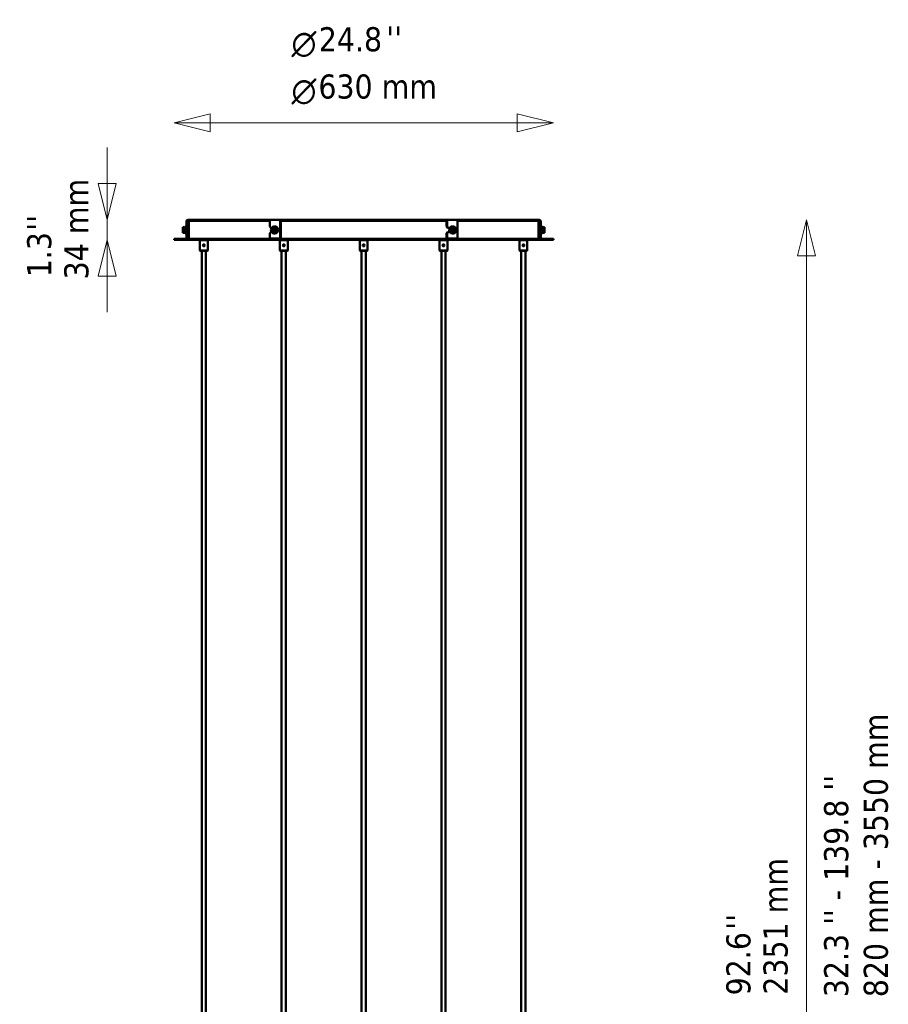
# Model space of a CAD drawing. Header units: millimetres. Extents: x 722 to 3895, y 162 to 5782.
# Tile 6 of 6: x 2453 to 3895, y 4147 to 5782. Entities that reach past the tile are written whole.
import ezdxf

# ---------------------------------------------------------------- set-up
doc = ezdxf.new("R2010")
doc.units = ezdxf.units.MM
doc.header["$LTSCALE"] = 20
for name, color, linetype, lineweight in [('Symbol (ISO)', 7, 'Continuous', 50), ('Widoczne (ISO)', 7, 'Continuous', 50), ('Wymiar (ISO)', 7, 'Continuous', 18)]:
    doc.layers.add(name, color=color, linetype=linetype, lineweight=lineweight)
doc.styles.add('Styl tekstu30', font='AIGDT___.TTF')
doc.styles.add('Tekst notatki (ISO)', font='tahoma.ttf')

msp = doc.modelspace()

# ---------------------------------------------------------------- linework, layer by layer
at = {"layer": 'Widoczne (ISO)'}
for p, q in [((2729.8, 5447), (2729.8, 5421)), ((2731.8, 5447), (2731.8, 5421)), ((2732.8, 5450), (2733.3, 5450)), ((2733.3, 5448), (2732.8, 5448)), ((2734.3, 5450), (2733.3, 5450)), ((2733.3, 5448), (2733.7, 5448)), ((2733.6, 5448), (2733.6, 5437.5)), ((2733.6, 5448), (2733.6, 5437.5)), ((2733.7, 5448), (2733.7, 5418)), ((2733.7, 5448), (2868.4, 5448)), ((2734.3, 5450), (2869.7, 5450)), ((2868.3, 5438.5), (2868.3, 5447)), ((2869.8, 5450), (2869.7, 5450)), ((2869.8, 5450), (2887.1, 5450)), ((2885.6, 5447), (2885.6, 5421)), ((2886.6, 5447), (2886.6, 5421)), ((2887.1, 5450), (2887.3, 5450)), ((2887.3, 5448), (2887.1, 5448)), ((2888.7, 5450), (2887.3, 5450)), ((2887.3, 5448), (2887.7, 5448)), ((2887.7, 5448), (3160.5, 5448)), ((2888.7, 5450), (3159.5, 5450)), ((3160.8, 5450), (3159.5, 5450)), ((3160.5, 5448), (3160.8, 5448)), ((3160.8, 5450), (3161, 5450)), ((3161, 5448), (3160.8, 5448)), ((3161, 5450), (3178.4, 5450)), ((3161.5, 5447), (3161.5, 5438.5)), ((3162.5, 5438.5), (3162.5, 5447)), ((3178.5, 5450), (3178.4, 5450)), ((3178.5, 5450), (3313.9, 5450)), ((3179.8, 5448), (3314.4, 5448)), ((3179.9, 5447), (3179.9, 5421)), ((3314.9, 5450), (3313.9, 5450)), ((3314.4, 5448), (3314.9, 5448)), ((3314.5, 5448), (3314.5, 5418)), ((3314.6, 5448), (3314.6, 5439.1)), ((3314.6, 5448), (3314.6, 5439.1)), ((3314.9, 5450), (3315.3, 5450)), ((3315.3, 5448), (3314.9, 5448)), ((3316.3, 5447), (3316.3, 5438.5)), ((3318.3, 5438.5), (3318.3, 5447)), ((2723.9, 5437.5), (2723.9, 5428.5)), ((2725.9, 5437.9), (2725.9, 5438)), ((2727.8, 5439), (2727.8, 5427)), ((2727.8, 5439), (2729.4, 5439)), ((2729.4, 5427), (2729.4, 5439)), ((2729.8, 5436), (2729.4, 5436)), ((2729.8, 5430), (2729.4, 5430)), ((2733.6, 5436), (2731.8, 5436)), ((2733.6, 5430), (2731.8, 5430)), ((2733.6, 5437.5), (2733.6, 5437.5)), ((2733.6, 5437.5), (2733.6, 5437.5)), ((2870, 5436.5), (2868.3, 5438.5)), ((2870, 5436.5), (2871.4, 5436.5)), ((2873.3, 5428.5), (2873.3, 5437.5)), ((2874.3, 5428.1), (2874.3, 5437.9)), ((2874.7, 5437.5), (2874.7, 5428.5)), ((2876.7, 5439), (2875.9, 5439)), ((3161.5, 5438.5), (3163.3, 5436.5)), ((3162.5, 5438.5), (3161.5, 5438.5)), ((3164.3, 5436.5), (3162.5, 5438.5)), ((3163.3, 5436.5), (3164.3, 5436.5)), ((3164.3, 5436.5), (3167.2, 5436.5)), ((3171.4, 5439), (3172.2, 5439)), ((3173.5, 5428.5), (3173.5, 5437.5)), ((3173.8, 5437.9), (3173.8, 5428.1)), ((3174.8, 5437.5), (3174.8, 5428.5)), ((3315.3, 5438.5), (3315.3, 5427.5)), ((3315.3, 5436), (3318.7, 5436)), ((3315.3, 5430), (3318.7, 5430)), ((3316.3, 5438.5), (3316.3, 5436.5)), ((3318.3, 5438.5), (3316.3, 5438.5)), ((3316.3, 5436), (3316.3, 5436.5)), ((3316.3, 5436.5), (3318.3, 5436.5)), ((3316.3, 5429.5), (3316.3, 5430)), ((3318.3, 5436.5), (3318.3, 5438.5)), ((3318.3, 5436.5), (3318.3, 5436)), ((3318.3, 5430), (3318.3, 5429.5)), ((3318.7, 5439), (3318.7, 5427)), ((3318.7, 5439), (3320.3, 5439)), ((3320.3, 5427), (3320.3, 5439)), ((3322.2, 5438), (3322.2, 5437.9)), ((3324.2, 5428.5), (3324.2, 5437.5)), ((3339.1, 5418), (2709.1, 5418)), ((2709.1, 5416.5), (2709.1, 5418)), ((2709.1, 5416.5), (3339.1, 5416.5)), ((2725.9, 5428), (2725.9, 5428.1)), ((2727.8, 5427), (2729.4, 5427)), ((2729.8, 5419), (2729.8, 5421)), ((2729.8, 5419), (2731.8, 5419)), ((2731.8, 5421), (2731.8, 5419)), ((2733.6, 5428.5), (2733.6, 5428.5)), ((2733.6, 5428.5), (2733.6, 5418)), ((2733.6, 5428.5), (2733.6, 5428.5)), ((2733.6, 5428.5), (2733.6, 5418)), ((2752.7, 5416.5), (2752.2, 5416)), ((2765.2, 5416), (2752.2, 5416)), ((2752.2, 5399), (2752.2, 5416)), ((2764.7, 5416.5), (2765.2, 5416)), ((2765.2, 5399), (2765.2, 5416)), ((2868.3, 5427.5), (2870, 5429.5)), ((2868.3, 5421), (2868.3, 5427.5)), ((2871.4, 5429.5), (2870, 5429.5)), ((2883.9, 5419), (2870, 5419)), ((2876.7, 5427), (2875.9, 5427)), ((2883.9, 5419), (2884.9, 5419)), ((2885.4, 5416.5), (2884.9, 5416)), ((2897.9, 5416), (2884.9, 5416)), ((2884.9, 5399), (2884.9, 5416)), ((2897.4, 5416.5), (2897.9, 5416)), ((2897.9, 5399), (2897.9, 5416)), ((3018.1, 5416.5), (3017.6, 5416)), ((3030.6, 5416), (3017.6, 5416)), ((3017.6, 5399), (3017.6, 5416)), ((3030.1, 5416.5), (3030.6, 5416)), ((3030.6, 5399), (3030.6, 5416)), ((3150.7, 5416.5), (3150.2, 5416)), ((3163.2, 5416), (3150.2, 5416)), ((3150.2, 5399), (3150.2, 5416)), ((3163.3, 5429.5), (3161.5, 5427.5)), ((3161.5, 5427.5), (3162.5, 5427.5)), ((3161.5, 5427.5), (3161.5, 5421)), ((3162.5, 5427.5), (3164.3, 5429.5)), ((3162.5, 5421), (3162.5, 5427.5)), ((3162.7, 5416.5), (3163.2, 5416)), ((3163.2, 5399), (3163.2, 5416)), ((3164.3, 5429.5), (3163.3, 5429.5)), ((3163.3, 5419), (3164.3, 5419)), ((3167.2, 5429.5), (3164.3, 5429.5)), ((3178.1, 5419), (3164.3, 5419)), ((3171.4, 5427), (3172.2, 5427)), ((3283.4, 5416.5), (3282.9, 5416)), ((3295.9, 5416), (3282.9, 5416)), ((3282.9, 5399), (3282.9, 5416)), ((3295.4, 5416.5), (3295.9, 5416)), ((3295.9, 5399), (3295.9, 5416)), ((3314.6, 5426.9), (3314.6, 5418)), ((3314.6, 5426.9), (3314.6, 5418)), ((3316.3, 5429.5), (3316.3, 5427.5)), ((3318.3, 5429.5), (3316.3, 5429.5)), ((3316.3, 5427.5), (3318.3, 5427.5)), ((3316.3, 5427.5), (3316.3, 5421)), ((3316.3, 5419), (3316.3, 5421)), ((3316.3, 5419), (3318.3, 5419)), ((3318.3, 5427.5), (3318.3, 5429.5)), ((3318.3, 5421), (3318.3, 5427.5)), ((3318.3, 5421), (3318.3, 5419)), ((3318.7, 5427), (3320.3, 5427)), ((3322.2, 5428.1), (3322.2, 5428)), ((3339.1, 5416.5), (3339.1, 5418)), ((2752.2, 5399), (2765.2, 5399)), ((2752.7, 5398.5), (2752.2, 5399)), ((2764.7, 5398.5), (2752.7, 5398.5)), ((2755.2, 3866.5), (2755.2, 5398.5)), ((2757.9, 5407.5), (2758.3, 5408.2)), ((2758.3, 5406.7), (2757.9, 5407.5)), ((2758.3, 5408.2), (2759.2, 5408.2)), ((2759.2, 5406.7), (2758.3, 5406.7)), ((2759.2, 5408.2), (2759.6, 5407.5)), ((2759.6, 5407.5), (2759.2, 5406.7)), ((2762.2, 3866.5), (2762.2, 5398.5)), ((2764.7, 5398.5), (2765.2, 5399)), ((2884.9, 5399), (2897.9, 5399)), ((2885.4, 5398.5), (2884.9, 5399)), ((2897.4, 5398.5), (2885.4, 5398.5)), ((2887.9, 3786.5), (2887.9, 5398.5)), ((2890.5, 5407.5), (2891, 5408.2)), ((2891, 5406.7), (2890.5, 5407.5)), ((2891, 5408.2), (2891.8, 5408.2)), ((2891.8, 5406.7), (2891, 5406.7)), ((2891.8, 5408.2), (2892.3, 5407.5)), ((2892.3, 5407.5), (2891.8, 5406.7)), ((2894.9, 3786.5), (2894.9, 5398.5)), ((2897.4, 5398.5), (2897.9, 5399)), ((3017.6, 5399), (3030.6, 5399)), ((3018.1, 5398.5), (3017.6, 5399)), ((3030.1, 5398.5), (3018.1, 5398.5)), ((3020.6, 3486.5), (3020.6, 5398.5)), ((3023.2, 5407.5), (3023.6, 5408.2)), ((3023.6, 5406.7), (3023.2, 5407.5)), ((3023.6, 5408.2), (3024.5, 5408.2)), ((3024.5, 5406.7), (3023.6, 5406.7)), ((3024.5, 5408.2), (3024.9, 5407.5)), ((3024.9, 5407.5), (3024.5, 5406.7)), ((3027.6, 3486.5), (3027.6, 5398.5)), ((3030.1, 5398.5), (3030.6, 5399)), ((3150.2, 5399), (3163.2, 5399)), ((3150.7, 5398.5), (3150.2, 5399)), ((3162.7, 5398.5), (3150.7, 5398.5)), ((3153.2, 3866.5), (3153.2, 5398.5)), ((3155.9, 5407.5), (3156.3, 5408.2)), ((3156.3, 5406.7), (3155.9, 5407.5)), ((3156.3, 5408.2), (3157.2, 5408.2)), ((3157.2, 5406.7), (3156.3, 5406.7)), ((3157.2, 5408.2), (3157.6, 5407.5)), ((3157.6, 5407.5), (3157.2, 5406.7)), ((3160.2, 3866.5), (3160.2, 5398.5)), ((3162.7, 5398.5), (3163.2, 5399)), ((3282.9, 5399), (3295.9, 5399)), ((3283.4, 5398.5), (3282.9, 5399)), ((3295.4, 5398.5), (3283.4, 5398.5)), ((3285.9, 3696.5), (3285.9, 5398.5)), ((3288.5, 5407.5), (3289, 5408.2)), ((3289, 5406.7), (3288.5, 5407.5)), ((3289, 5408.2), (3289.8, 5408.2)), ((3289.8, 5406.7), (3289, 5406.7)), ((3289.8, 5408.2), (3290.3, 5407.5)), ((3290.3, 5407.5), (3289.8, 5406.7)), ((3292.9, 3696.5), (3292.9, 5398.5)), ((3295.4, 5398.5), (3295.9, 5399))]:
    msp.add_line(p, q, dxfattribs=at)
for centre in [(2758.7, 5407.5), (2891.4, 5407.5), (3024.1, 5407.5), (3156.7, 5407.5), (3289.4, 5407.5)]:
    msp.add_circle(centre, 1.5, dxfattribs=at)
for centre, radius, start, end in [((2732.8, 5447), 3, 90, 180), ((2732.8, 5447), 1, 90, 180), ((3315.3, 5447), 3, 0, 90), ((3315.3, 5447), 1, 0, 90), ((2725.9, 5433), 4.94, 89.4196, 113.2716), ((2725.9, 5433), 5, 67.0455, 89.427), ((2875, 5433), 5, 100.6467, 141.2606), ((2875, 5433), 5, 218.7394, 259.3533), ((2875, 5433), 5, 38.7394, 88.854), ((2875, 5433), 5, 271.146, 321.2606), ((3173.2, 5433), 5, 91.146, 141.2606), ((3173.2, 5433), 5, 218.7394, 268.854), ((3173.2, 5433), 5, 38.7394, 79.3533), ((3173.2, 5433), 5, 280.6467, 321.2606), ((3314.7, 5438.5), 0.65, 0, 98.8499), ((3322.3, 5433), 5, 90.573, 112.9545), ((3322.3, 5433), 4.94, 66.7284, 90.5804), ((2725.9, 5433), 4.94, 246.7284, 270.5804), ((2725.9, 5433), 5, 270.573, 292.9545), ((3314.7, 5427.5), 0.65, 261.1501, 0), ((3322.3, 5433), 5, 247.0455, 269.427), ((3322.3, 5433), 4.94, 269.4196, 293.2716)]:
    msp.add_arc(centre, radius, start, end, dxfattribs=at)
for centre, major_axis, ratio, start_param, end_param in [((2869.8, 5447), (0, 3), 0.5, 0, 1.570796), ((2887.1, 5447), (0, 3), 0.5, 0, 1.570796), ((2887.1, 5447), (0, 1), 0.5, 0, 1.570796), ((3161, 5447), (0, 3), 0.5, 4.712389, 6.283185), ((3161, 5447), (0, 1), 0.5, 4.712389, 6.283185), ((3178.4, 5447), (0, 3), 0.5, 4.712389, 6.283185), ((2874, 5433), (0, 4.6), 0.866025, 0.174646, 2.966947), ((2875.9, 5433), (0, -6), 0.866025, 5.48003, 10.227933), ((2874.3, 5433), (0, 4.94), 0.5, 6.273055, 6.689351), ((2875, 5433), (0, 5), 0.866025, 6.122487, 6.443884), ((2875.7, 5433), (0, 4.94), 0.5, 6.273055, 6.689351), ((2874, 5433), (0, -4.6), 0.866025, 0.174646, 2.966947), ((2876.7, 5433), (0, 6), 0.866025, 3.141593, 6.283185), ((2875.9, 5433), (0, 4.6), 0.866025, 3.965181, 5.459597), ((3171.4, 5433), (0, -6), 0.866025, 3.141593, 6.283185), ((3172.2, 5433), (0, 6), 0.866025, 5.48003, 10.227933), ((3172.2, 5433), (0, -4.6), 0.866025, 3.965181, 5.459597), ((3174.1, 5433), (0, 4.6), 0.866025, 0.174646, 2.966947), ((3173.1, 5433), (0, 5), 0.866025, 6.122487, 6.443884), ((3172.5, 5433), (0, 4.94), 0.5, 5.87702, 6.293316), ((3173.9, 5433), (0, 4.94), 0.5, 5.87702, 6.293316), ((3174.1, 5433), (0, -4.6), 0.866025, 0.174646, 2.966947), ((2870, 5421), (0, -2), 0.866025, 4.712389, 6.283185), ((2874.3, 5433), (0, -4.94), 0.5, 5.87702, 6.293316), ((2875, 5433), (0, -5), 0.866025, 6.122487, 6.443884), ((2875.7, 5433), (0, -4.94), 0.5, 5.87702, 6.293316), ((2883.9, 5421), (0, -2), 0.866025, 0, 1.570796), ((2884.9, 5421), (0, -2), 0.866025, 0, 1.570796), ((3163.3, 5421), (0, -2), 0.866025, 4.712389, 6.283185), ((3164.3, 5421), (0, -2), 0.866025, 4.712389, 6.283185), ((3172.5, 5433), (0, -4.94), 0.5, 6.273055, 6.689351), ((3173.1, 5433), (0, -5), 0.866025, 6.122487, 6.443884), ((3173.9, 5433), (0, -4.94), 0.5, 6.273055, 6.689351), ((3178.1, 5421), (0, -2), 0.866025, 0, 1.570796)]:
    msp.add_ellipse(centre, major_axis=major_axis, ratio=ratio, start_param=start_param, end_param=end_param, dxfattribs=at)
for points, knots in [([(2733.6, 5437.5), (2733.6, 5437.5), (2733.6, 5437.4), (2733.6, 5436.9), (2733.6, 5436.6), (2733.6, 5435.8), (2733.6, 5435.3), (2733.6, 5434.2), (2733.6, 5433.6), (2733.6, 5432.4), (2733.6, 5431.8), (2733.6, 5430.7), (2733.6, 5430.2), (2733.6, 5429.4), (2733.6, 5429.1), (2733.6, 5428.6), (2733.6, 5428.5), (2733.6, 5428.5)], [0.678042, 0.678042, 0.678042, 0.678042, 0.847558, 0.847558, 1.017075, 1.017075, 1.186587, 1.186587, 1.356099, 1.356099, 1.525612, 1.525612, 1.695124, 1.695124, 1.86464, 1.86464, 2.034157, 2.034157, 2.034157, 2.034157]), ([(2733.6, 5437.5), (2733.6, 5437.5), (2733.6, 5437.4), (2733.6, 5436.9), (2733.6, 5436.6), (2733.6, 5435.8), (2733.6, 5435.3), (2733.6, 5434.2), (2733.6, 5433.6), (2733.6, 5433), (2733.6, 5432.4), (2733.6, 5431.8), (2733.6, 5430.7), (2733.6, 5430.2), (2733.6, 5429.4), (2733.6, 5429.1), (2733.6, 5428.6), (2733.6, 5428.5), (2733.6, 5428.5)], [-0.678057, -0.678057, -0.678057, -0.678057, -0.508541, -0.508541, -0.339024, -0.339024, -0.169512, -0.169512, 0, 0, 0, 0.169512, 0.169512, 0.339024, 0.339024, 0.508541, 0.508541, 0.678057, 0.678057, 0.678057, 0.678057]), ([(2757.5, 5408.5), (2757.5, 5408.6), (2757.6, 5408.6), (2757.7, 5408.8), (2757.9, 5408.9), (2758.3, 5409.1), (2758.5, 5409.1), (2758.7, 5409.1)], [0.5983496, 0.5983496, 0.5983496, 0.5983496, 0.6134159, 0.6134159, 0.6747524, 0.6747524, 0.7360889, 0.7360889, 0.7360889, 0.7360889]), ([(2758.7, 5405.9), (2758.5, 5405.9), (2758.3, 5405.9), (2757.9, 5406.1), (2757.7, 5406.2), (2757.6, 5406.4), (2757.5, 5406.4), (2757.5, 5406.5)], [0.245363, 0.245363, 0.245363, 0.245363, 0.3066995, 0.3066995, 0.368036, 0.368036, 0.3831023, 0.3831023, 0.3831023, 0.3831023]), ([(2758.7, 5409.1), (2758.9, 5409.1), (2759.2, 5409.1), (2759.6, 5408.9), (2759.7, 5408.8), (2759.9, 5408.6), (2760, 5408.6), (2760, 5408.5)], [0.7360889, 0.7360889, 0.7360889, 0.7360889, 0.7974254, 0.7974254, 0.8587619, 0.8587619, 0.8738283, 0.8738283, 0.8738283, 0.8738283]), ([(2760, 5406.5), (2760, 5406.4), (2759.9, 5406.4), (2759.7, 5406.2), (2759.6, 5406.1), (2759.2, 5405.9), (2758.9, 5405.9), (2758.7, 5405.9)], [1.0890755, 1.0890755, 1.0890755, 1.0890755, 1.1041419, 1.1041419, 1.1654784, 1.1654784, 1.2268149, 1.2268149, 1.2268149, 1.2268149]), ([(2890.2, 5408.5), (2890.2, 5408.6), (2890.2, 5408.6), (2890.4, 5408.8), (2890.6, 5408.9), (2891, 5409.1), (2891.2, 5409.1), (2891.4, 5409.1)], [0.5983496, 0.5983496, 0.5983496, 0.5983496, 0.6134159, 0.6134159, 0.6747524, 0.6747524, 0.7360889, 0.7360889, 0.7360889, 0.7360889]), ([(2891.4, 5405.9), (2891.2, 5405.9), (2891, 5405.9), (2890.6, 5406.1), (2890.4, 5406.2), (2890.2, 5406.4), (2890.2, 5406.4), (2890.2, 5406.5)], [0.245363, 0.245363, 0.245363, 0.245363, 0.3066995, 0.3066995, 0.368036, 0.368036, 0.3831023, 0.3831023, 0.3831023, 0.3831023]), ([(2891.4, 5409.1), (2891.6, 5409.1), (2891.8, 5409.1), (2892.2, 5408.9), (2892.4, 5408.8), (2892.6, 5408.6), (2892.6, 5408.6), (2892.7, 5408.5)], [0.7360889, 0.7360889, 0.7360889, 0.7360889, 0.7974254, 0.7974254, 0.8587619, 0.8587619, 0.8738283, 0.8738283, 0.8738283, 0.8738283]), ([(2892.7, 5406.5), (2892.6, 5406.4), (2892.6, 5406.4), (2892.4, 5406.2), (2892.2, 5406.1), (2891.8, 5405.9), (2891.6, 5405.9), (2891.4, 5405.9)], [1.0890755, 1.0890755, 1.0890755, 1.0890755, 1.1041419, 1.1041419, 1.1654784, 1.1654784, 1.2268149, 1.2268149, 1.2268149, 1.2268149]), ([(3022.8, 5408.5), (3022.9, 5408.6), (3022.9, 5408.6), (3023.1, 5408.8), (3023.3, 5408.9), (3023.7, 5409.1), (3023.9, 5409.1), (3024.1, 5409.1)], [0.5983496, 0.5983496, 0.5983496, 0.5983496, 0.6134159, 0.6134159, 0.6747524, 0.6747524, 0.7360889, 0.7360889, 0.7360889, 0.7360889]), ([(3024.1, 5405.9), (3023.9, 5405.9), (3023.7, 5405.9), (3023.3, 5406.1), (3023.1, 5406.2), (3022.9, 5406.4), (3022.9, 5406.4), (3022.8, 5406.5)], [0.245363, 0.245363, 0.245363, 0.245363, 0.3066995, 0.3066995, 0.368036, 0.368036, 0.3831023, 0.3831023, 0.3831023, 0.3831023]), ([(3024.1, 5409.1), (3024.3, 5409.1), (3024.5, 5409.1), (3024.9, 5408.9), (3025.1, 5408.8), (3025.3, 5408.6), (3025.3, 5408.6), (3025.3, 5408.5)], [0.7360889, 0.7360889, 0.7360889, 0.7360889, 0.7974254, 0.7974254, 0.8587619, 0.8587619, 0.8738283, 0.8738283, 0.8738283, 0.8738283]), ([(3025.3, 5406.5), (3025.3, 5406.4), (3025.3, 5406.4), (3025.1, 5406.2), (3024.9, 5406.1), (3024.5, 5405.9), (3024.3, 5405.9), (3024.1, 5405.9)], [1.0890755, 1.0890755, 1.0890755, 1.0890755, 1.1041419, 1.1041419, 1.1654784, 1.1654784, 1.2268149, 1.2268149, 1.2268149, 1.2268149]), ([(3155.5, 5408.5), (3155.5, 5408.6), (3155.6, 5408.6), (3155.7, 5408.8), (3155.9, 5408.9), (3156.3, 5409.1), (3156.5, 5409.1), (3156.7, 5409.1)], [0.5983496, 0.5983496, 0.5983496, 0.5983496, 0.6134159, 0.6134159, 0.6747524, 0.6747524, 0.7360889, 0.7360889, 0.7360889, 0.7360889]), ([(3156.7, 5405.9), (3156.5, 5405.9), (3156.3, 5405.9), (3155.9, 5406.1), (3155.7, 5406.2), (3155.6, 5406.4), (3155.5, 5406.4), (3155.5, 5406.5)], [0.245363, 0.245363, 0.245363, 0.245363, 0.3066995, 0.3066995, 0.368036, 0.368036, 0.3831023, 0.3831023, 0.3831023, 0.3831023]), ([(3156.7, 5409.1), (3156.9, 5409.1), (3157.2, 5409.1), (3157.6, 5408.9), (3157.7, 5408.8), (3157.9, 5408.6), (3158, 5408.6), (3158, 5408.5)], [0.7360889, 0.7360889, 0.7360889, 0.7360889, 0.7974254, 0.7974254, 0.8587619, 0.8587619, 0.8738283, 0.8738283, 0.8738283, 0.8738283]), ([(3158, 5406.5), (3158, 5406.4), (3157.9, 5406.4), (3157.7, 5406.2), (3157.6, 5406.1), (3157.2, 5405.9), (3156.9, 5405.9), (3156.7, 5405.9)], [1.0890755, 1.0890755, 1.0890755, 1.0890755, 1.1041419, 1.1041419, 1.1654784, 1.1654784, 1.2268149, 1.2268149, 1.2268149, 1.2268149]), ([(3288.2, 5408.5), (3288.2, 5408.6), (3288.2, 5408.6), (3288.4, 5408.8), (3288.6, 5408.9), (3289, 5409.1), (3289.2, 5409.1), (3289.4, 5409.1)], [0.5983496, 0.5983496, 0.5983496, 0.5983496, 0.6134159, 0.6134159, 0.6747524, 0.6747524, 0.7360889, 0.7360889, 0.7360889, 0.7360889]), ([(3289.4, 5405.9), (3289.2, 5405.9), (3289, 5405.9), (3288.6, 5406.1), (3288.4, 5406.2), (3288.2, 5406.4), (3288.2, 5406.4), (3288.2, 5406.5)], [0.245363, 0.245363, 0.245363, 0.245363, 0.3066995, 0.3066995, 0.368036, 0.368036, 0.3831023, 0.3831023, 0.3831023, 0.3831023]), ([(3289.4, 5409.1), (3289.6, 5409.1), (3289.8, 5409.1), (3290.2, 5408.9), (3290.4, 5408.8), (3290.6, 5408.6), (3290.6, 5408.6), (3290.7, 5408.5)], [0.7360889, 0.7360889, 0.7360889, 0.7360889, 0.7974254, 0.7974254, 0.8587619, 0.8587619, 0.8738283, 0.8738283, 0.8738283, 0.8738283]), ([(3290.7, 5406.5), (3290.6, 5406.4), (3290.6, 5406.4), (3290.4, 5406.2), (3290.2, 5406.1), (3289.8, 5405.9), (3289.6, 5405.9), (3289.4, 5405.9)], [1.0890755, 1.0890755, 1.0890755, 1.0890755, 1.1041419, 1.1041419, 1.1654784, 1.1654784, 1.2268149, 1.2268149, 1.2268149, 1.2268149])]:
    msp.add_open_spline(points, degree=3, knots=knots, dxfattribs=at)
at = {"layer": 'Wymiar (ISO)', "lineweight": 18}
for p, q in [((2769.1, 5625.9), (2709.1, 5610.9)), ((2769.1, 5595.9), (2769.1, 5625.9)), ((3339.1, 5610.9), (3279.1, 5625.9)), ((3279.1, 5625.9), (3279.1, 5595.9)), ((2769.1, 5610.9), (2709.1, 5610.9)), ((2709.1, 5610.9), (2769.1, 5595.9)), ((2769.1, 5610.9), (3279.1, 5610.9)), ((3279.1, 5610.9), (3339.1, 5610.9)), ((3279.1, 5595.9), (3339.1, 5610.9)), ((2598.2, 5510), (2598.2, 5570)), ((2583.2, 5510), (2598.2, 5450)), ((2613.2, 5510), (2583.2, 5510)), ((2598.2, 5510), (2598.2, 5450)), ((2598.2, 5450), (2613.2, 5510)), ((2598.2, 5416.5), (2598.2, 5450)), ((3759.4, 5450), (3744.4, 5390)), ((3759.4, 5390), (3759.4, 5450)), ((3774.4, 5390), (3759.4, 5450)), ((2598.2, 5416.5), (2583.2, 5356.5)), ((2598.2, 5356.5), (2598.2, 5416.5)), ((2613.2, 5356.5), (2598.2, 5416.5)), ((3744.4, 5390), (3774.4, 5390)), ((3759.4, 3159.1), (3759.4, 5390)), ((2583.2, 5356.5), (2613.2, 5356.5)), ((2598.2, 5356.5), (2598.2, 5296.5))]:
    msp.add_line(p, q, dxfattribs=at)
at = {"layer": 'Wymiar (ISO)', "lineweight": 18, "flags": 128}
for points in [[(2769.1, 5625.9), (2709.1, 5610.9), (2769.1, 5595.9), (2769.1, 5625.9)], [(3279.1, 5595.9), (3339.1, 5610.9), (3279.1, 5625.9), (3279.1, 5595.9)], [(2583.2, 5510), (2598.2, 5450), (2613.2, 5510), (2583.2, 5510)], [(3774.4, 5390), (3759.4, 5450), (3744.4, 5390), (3774.4, 5390)], [(2613.2, 5356.5), (2598.2, 5416.5), (2583.2, 5356.5), (2613.2, 5356.5)]]:
    msp.add_lwpolyline(points, dxfattribs=at)
at = {"layer": 'Wymiar (ISO)'}
for points in [[(2769.1, 5625.9), (2709.1, 5610.9), (2769.1, 5595.9), (2769.1, 5625.9)], [(3279.1, 5595.9), (3339.1, 5610.9), (3279.1, 5625.9), (3279.1, 5595.9)], [(2583.2, 5510), (2598.2, 5450), (2613.2, 5510), (2583.2, 5510)], [(3774.4, 5390), (3759.4, 5450), (3744.4, 5390), (3774.4, 5390)], [(2613.2, 5356.5), (2598.2, 5416.5), (2583.2, 5356.5), (2613.2, 5356.5)]]:
    msp.add_solid(points, dxfattribs=at)

# ---------------------------------------------------------------- texts
at = {"layer": 'Symbol (ISO)', "insert": (3061.7, 5771.1), "char_height": 40, "attachment_point": 1, "style": 'Tekst notatki (ISO)'}
msp.add_mtext("\\fTahoma|b0|i0;''", dxfattribs=at)
at = {"layer": 'Symbol (ISO)', "char_height": 40, "attachment_point": 1, "rotation": 90, "style": 'Tekst notatki (ISO)'}
for insert in [(2465, 5431.8), (3626.2, 4270.9)]:
    msp.add_mtext("\\fTahoma|b0|i0;''", dxfattribs=dict(at, insert=insert))
at = {"layer": 'Symbol (ISO)', "insert": (3788.8, 4158.7), "char_height": 40, "width": 483.566, "attachment_point": 1, "rotation": 90, "line_spacing_factor": 0.987884, "style": 'Tekst notatki (ISO)'}
msp.add_mtext("\\fTahoma|b0|i0;32.3 '' - 139.8 ''\\P\\fTahoma|b0|i0;820 mm - 3550 mm", dxfattribs=at)
at = {"layer": 'Wymiar (ISO)', "char_height": 40, "attachment_point": 7}
for s, insert, style in [('24.8', (2949.6, 5729), 'Tekst notatki (ISO)'), ('\\fAIGDT|b0|i0|p0;n', (2904.2, 5719.9), 'Styl tekstu30'), ('630 mm', (2948.9, 5650.5), 'Tekst notatki (ISO)'), ('\\fAIGDT|b0|i0|p0;n', (2904.2, 5641.3), 'Styl tekstu30')]:
    msp.add_mtext(s, dxfattribs=dict(at, insert=insert, style=style))
at = {"layer": 'Wymiar (ISO)', "char_height": 40, "attachment_point": 7, "rotation": 90, "style": 'Tekst notatki (ISO)'}
for s, insert in [('34 mm', (2567.7, 5351)), ('1.3', (2506, 5354.4)), ('2351 mm', (3728.9, 4162.8)), ('92.6', (3667.2, 4161.7))]:
    msp.add_mtext(s, dxfattribs=dict(at, insert=insert))

doc.saveas('drawing.dxf')
